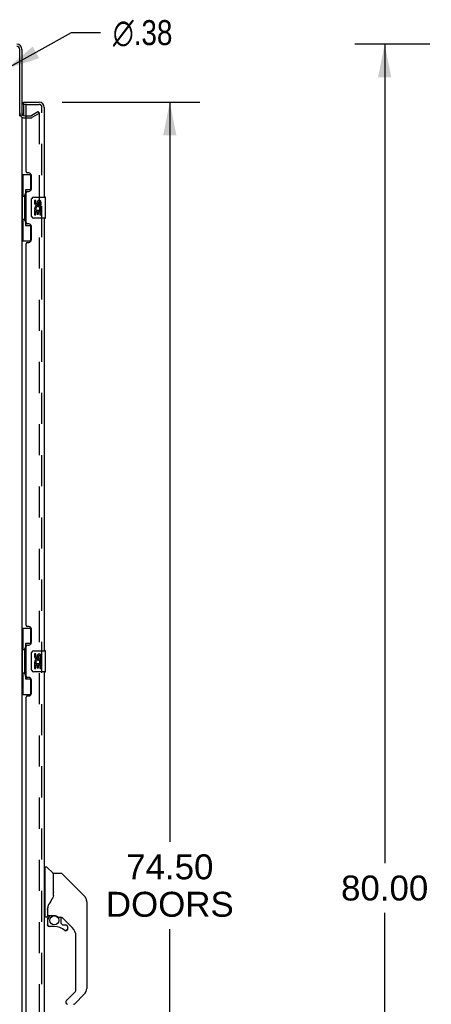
# Model space of a CAD drawing. Header units: inches. Extents: x 0 to 268, y 0 to 174.
# Tile 9 of 88: x 34 to 53, y 83 to 130. Entities that reach past the tile are written whole.
import ezdxf

# ---------------------------------------------------------------- set-up
doc = ezdxf.new("R2010")
doc.units = ezdxf.units.IN
doc.header["$LTSCALE"] = 14.749625
doc.header["$MEASUREMENT"] = 0
doc.linetypes.add('HIDDEN', pattern=[0.2, 0.1, -0.1])
doc.layers.get('0').update_dxf_attribs({"linetype": 'CONTINUOUS'})
for name, color, linetype in [('DEFAULT_2', 8, 'HIDDEN'), ('DIMENSIONS', 7, 'CONTINUOUS'), ('LEFTHAND_DOOR_ASSEMBLY', 7, 'CONTINUOUS'), ('RIGHTHAND_DOOR_ASSEMBLY', 7, 'CONTINUOUS')]:
    doc.layers.add(name, color=color, linetype=linetype)
doc.styles.get("Standard").update_dxf_attribs({"font": 'arial.ttf'})
doc.styles.add('TEXTSTYLE_1', font='gdt', dxfattribs={"width": 0.8})
doc.dimstyles.new('DIMSTYLE_1', dxfattribs={"dimtxt": 1.183125, "dimasz": 1.5775, "dimexe": 0.09, "dimexo": 0.07, "dimgap": 0.0375, "dimtad": 0, "dimtih": 1, "dimtoh": 1, "dimzin": 4, "dimdsep": 46, "dimtxsty": 'Standard', "dimblk": '_FILLED', "dimblk1": '_FILLED', "dimblk2": '_FILLED', "dimcen": 0.09, "dimadec": 3, "dimazin": 1, "dimtfac": 1, "dimtdec": 3, "dimtofl": 0, "dimtmove": 0, "dimatfit": 3, "dimldrblk": '_FILLED', "dimfxl": 0, "dimtolj": 1, "dimtzin": 4, "dimarcsym": 0})
doc.dimstyles.new('DIMSTYLE_2', dxfattribs={"dimtxt": 1.183125, "dimasz": 1.5775, "dimexe": 0.09, "dimexo": 0.07, "dimgap": 0.09, "dimtad": 0, "dimtih": 1, "dimtoh": 1, "dimzin": 4, "dimdsep": 46, "dimtxsty": 'Standard', "dimblk": '_FILLED', "dimblk1": '_FILLED', "dimblk2": '_FILLED', "dimcen": 0.09, "dimadec": 3, "dimazin": 1, "dimtfac": 1, "dimtdec": 3, "dimtofl": 0, "dimtmove": 0, "dimatfit": 1, "dimldrblk": '_FILLED', "dimfxl": 0, "dimtolj": 1, "dimtzin": 4, "dimarcsym": 0})

# ---------------------------------------------------------------- blocks, each defined once
blk = doc.blocks.new('_FILLED')
at = {"color": 0, "linetype": 'ByBlock'}
blk.add_solid([(0, 0), (-1, 0.2), (-1, -0.2)], dxfattribs=at)
blk = doc.blocks.new('*D9')
at = {"layer": 'DIMENSIONS', "color": 2, "linetype": 'Continuous'}
for p, q in [((35.74, 125.657), (42.257, 125.657)), ((40.838, 125.657), (40.838, 90.594)), ((40.838, 51.157), (40.838, 86.453)), ((35.74, 51.157), (42.257, 51.157))]:
    blk.add_line(p, q, dxfattribs=at)
at = {"layer": 'DIMENSIONS', "color": 2, "linetype": 'Continuous', "xscale": 1.5775, "yscale": 1.5775, "zscale": 1.5775}
for p, rotation in [((40.838, 125.657), 90), ((40.838, 51.157), 270)]:
    blk.add_blockref('_FILLED', p, dxfattribs=dict(at, rotation=rotation))
at = {"layer": 'DIMENSIONS', "color": 2, "linetype": 'Continuous', "insert": (40.838, 90.003), "char_height": 1.1831, "width": 6.05197, "attachment_point": 2, "line_spacing_factor": 0.9}
blk.add_mtext('74.50\\PDOORS', dxfattribs=at)
blk = doc.blocks.new('*D18')
at = {"layer": 'DIMENSIONS', "color": 2, "linetype": 'Continuous'}
for p, q in [((53.166, 128.407), (49.605, 128.407)), ((51.025, 128.407), (51.025, 89.59)), ((51.025, 48.407), (51.025, 87.224)), ((53.166, 48.407), (49.605, 48.407))]:
    blk.add_line(p, q, dxfattribs=at)
at = {"layer": 'DIMENSIONS', "color": 2, "linetype": 'Continuous', "xscale": 1.5775, "yscale": 1.5775, "zscale": 1.5775}
for p, rotation in [((51.025, 128.407), 90), ((51.025, 48.407), 270)]:
    blk.add_blockref('_FILLED', p, dxfattribs=dict(at, rotation=rotation))
at = {"layer": 'DIMENSIONS', "color": 2, "linetype": 'Continuous', "insert": (51.025, 88.999), "char_height": 1.1831, "width": 4.13434, "attachment_point": 2, "line_spacing_factor": 0.9}
blk.add_mtext('80.00', dxfattribs=at)
blk = doc.blocks.new('*D19')
at = {"layer": 'DIMENSIONS', "color": 2, "linetype": 'Continuous'}
for p, q in [((33.113, 127.249), (36.171, 128.954)), ((36.171, 128.954), (37.551, 128.954))]:
    blk.add_line(p, q, dxfattribs=at)
at = {"layer": 'DIMENSIONS', "color": 2, "linetype": 'Continuous', "xscale": 1.5775, "yscale": 1.5775, "zscale": 1.5775, "rotation": 209.1540166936}
blk.add_blockref('_FILLED', (33.113, 127.249), dxfattribs=at)
at = {"layer": 'DIMENSIONS', "color": 2, "linetype": 'Continuous', "insert": (38.143, 129.546), "char_height": 1.18312, "width": 3.87338, "attachment_point": 1, "line_spacing_factor": 0.9, "style": 'TEXTSTYLE_1'}
blk.add_mtext('{\\fgdt;n}\\fArial;.38', dxfattribs=at)

msp = doc.modelspace()

# ---------------------------------------------------------------- linework, layer by layer
at = {"color": 3, "linetype": 'Continuous'}
for p, q in [((33.72, 125), (33.72, 128.161)), ((33.824, 128.161), (33.824, 125.011)), ((33.824, 124.959), (33.824, 51.855)), ((33.967, 125.011), (34.028, 125.011))]:
    msp.add_line(p, q, dxfattribs=at)
for centre, radius, start, end in [((33.578, 128.161), 0.246, 0, 90), ((33.578, 128.161), 0.142, 0, 90), ((33.967, 125.154), 0.142, 180, 270)]:
    msp.add_arc(centre, radius, start, end, dxfattribs=at)
at = {"layer": 'DEFAULT_2', "color": 8, "linetype": 'HIDDEN'}
for p, q in [((34.245, 125.016), (34.585, 125.212)), ((34.637, 125.122), (34.297, 124.926)), ((34.585, 125.212), (34.637, 125.122)), ((34.637, 125.142), (34.637, 51.673)), ((33.967, 124.907), (34.229, 124.907)), ((34.028, 125.011), (34.229, 125.011))]:
    msp.add_line(p, q, dxfattribs=at)
for points in [[(34.62, 125.162), (34.619, 125.162), (34.617, 125.161), (34.615, 125.161), (34.614, 125.16), (34.612, 125.159)], [(34.623, 125.161), (34.621, 125.162), (34.62, 125.162)], [(34.623, 125.161), (34.625, 125.161), (34.627, 125.16), (34.629, 125.159), (34.63, 125.157), (34.632, 125.156), (34.633, 125.154), (34.634, 125.152), (34.635, 125.15), (34.636, 125.148), (34.636, 125.146), (34.637, 125.144), (34.637, 125.142)]]:
    msp.add_lwpolyline(points, dxfattribs=at)
for centre, radius, start, end in [((33.967, 125.154), 0.246, 180, 270), ((34.229, 125.044), 0.033, 270, 300), ((34.229, 125.044), 0.137, 270, 300)]:
    msp.add_arc(centre, radius, start, end, dxfattribs=at)
at = {"layer": 'LEFTHAND_DOOR_ASSEMBLY', "color": 7, "linetype": 'Continuous'}
for p, q in [((33.903, 125.553), (33.903, 125.657)), ((34.048, 125.553), (33.903, 125.553)), ((33.903, 125.533), (33.903, 125.026)), ((33.824, 122.232), (34.265, 122.232)), ((33.863, 122.232), (33.863, 121.207)), ((34.228, 122.232), (34.228, 121.452)), ((34.001, 121.497), (34.001, 119.817)), ((34.228, 121.497), (34.001, 121.497)), ((33.842, 121.207), (33.842, 120.107)), ((33.842, 121.207), (33.964, 121.207)), ((33.964, 121.237), (33.964, 121.258)), ((33.964, 120.107), (33.964, 121.207)), ((34.287, 120.257), (34.287, 121.057)), ((34.387, 121.157), (34.927, 121.157)), ((34.425, 121.003), (34.425, 120.867)), ((34.488, 121.003), (34.425, 121.003)), ((34.488, 120.867), (34.488, 121.003)), ((34.553, 120.929), (34.553, 120.86)), ((34.614, 120.867), (34.614, 120.909)), ((34.676, 120.909), (34.676, 120.772)), ((34.739, 120.772), (34.739, 120.909)), ((34.942, 120.172), (34.942, 121.142)), ((34.425, 120.542), (34.425, 120.311)), ((34.443, 120.542), (34.425, 120.542)), ((34.478, 120.542), (34.505, 120.561)), ((34.478, 120.542), (34.739, 120.542)), ((34.488, 120.311), (34.488, 120.479)), ((34.488, 120.479), (34.553, 120.479)), ((34.553, 120.479), (34.553, 120.343)), ((34.614, 120.343), (34.614, 120.479)), ((34.614, 120.479), (34.676, 120.479)), ((34.669, 120.578), (34.726, 120.553)), ((34.676, 120.772), (34.739, 120.772)), ((34.676, 120.479), (34.676, 120.311)), ((34.739, 120.311), (34.739, 120.542)), ((33.842, 120.107), (33.964, 120.107)), ((33.863, 120.107), (33.863, 119.082)), ((33.964, 120.056), (33.964, 120.077)), ((34.927, 120.157), (34.387, 120.157)), ((34.425, 120.311), (34.488, 120.311)), ((34.553, 120.343), (34.614, 120.343)), ((34.676, 120.311), (34.739, 120.311)), ((34.001, 119.817), (34.228, 119.817)), ((34.228, 119.862), (34.228, 119.082)), ((33.824, 119.082), (34.265, 119.082)), ((33.824, 100.732), (34.265, 100.732)), ((33.863, 100.732), (33.863, 99.707)), ((34.228, 100.732), (34.228, 99.952)), ((34.001, 99.997), (34.001, 98.317)), ((34.228, 99.997), (34.001, 99.997)), ((33.842, 99.707), (33.842, 98.607)), ((33.842, 99.707), (33.964, 99.707)), ((33.964, 99.737), (33.964, 99.758)), ((33.964, 98.607), (33.964, 99.707)), ((34.287, 98.757), (34.287, 99.557)), ((34.387, 99.657), (34.927, 99.657)), ((34.425, 99.503), (34.425, 99.367)), ((34.488, 99.503), (34.425, 99.503)), ((34.488, 99.367), (34.488, 99.503)), ((34.553, 99.429), (34.553, 99.36)), ((34.942, 98.672), (34.942, 99.642)), ((34.443, 99.042), (34.425, 99.042)), ((34.425, 99.042), (34.425, 98.811)), ((34.478, 99.042), (34.505, 99.061)), ((34.478, 99.042), (34.739, 99.042)), ((34.488, 98.979), (34.553, 98.979)), ((34.488, 98.811), (34.488, 98.979)), ((34.553, 98.979), (34.553, 98.843)), ((34.614, 99.367), (34.614, 99.409)), ((34.614, 98.979), (34.676, 98.979)), ((34.614, 98.843), (34.614, 98.979)), ((34.669, 99.078), (34.726, 99.053)), ((34.676, 99.409), (34.676, 99.272)), ((34.676, 99.272), (34.739, 99.272)), ((34.676, 98.979), (34.676, 98.811)), ((34.739, 99.272), (34.739, 99.409)), ((34.739, 98.811), (34.739, 99.042)), ((33.842, 98.607), (33.964, 98.607)), ((33.863, 98.607), (33.863, 97.582)), ((33.964, 98.556), (33.964, 98.577)), ((34.927, 98.657), (34.387, 98.657)), ((34.425, 98.811), (34.488, 98.811)), ((34.553, 98.843), (34.614, 98.843)), ((34.676, 98.811), (34.739, 98.811)), ((34.001, 98.317), (34.228, 98.317)), ((34.228, 98.362), (34.228, 97.582)), ((33.824, 97.582), (34.265, 97.582)), ((34.922, 89.352), (34.882, 89.352)), ((34.922, 87.037), (34.922, 89.403)), ((34.93, 89.411), (34.984, 89.411)), ((35.307, 89.105), (35.012, 89.4)), ((35.315, 89.084), (35.315, 88.032)), ((35.323, 88.044), (35.323, 89.088)), ((35.684, 89.096), (35.331, 89.096)), ((35.74, 89.073), (36.783, 88.03)), ((36.477, 88.336), (36.477, 88.336)), ((36.783, 88.03), (36.518, 88.295)), ((35.323, 88.053), (35.302, 87.995)), ((36.85, 87.941), (36.85, 87.94)), ((36.898, 87.752), (36.898, 83.649)), ((35.04, 87.478), (35.04, 87.47)), ((35.04, 87.47), (35.04, 87.069)), ((35.04, 87.392), (35.041, 87.399)), ((35.04, 87.386), (35.04, 87.392)), ((35.041, 87.399), (35.042, 87.406)), ((35.042, 87.406), (35.043, 87.412)), ((35.043, 87.412), (35.044, 87.419)), ((35.049, 87.5), (35.048, 87.476)), ((35.048, 87.12), (35.048, 87.476)), ((34.922, 87.088), (34.882, 87.088)), ((35, 87.029), (34.93, 87.029)), ((35.044, 86.896), (35.044, 86.659)), ((35.046, 86.896), (35.055, 86.896)), ((35.067, 87.101), (35.363, 87.101)), ((35.167, 87.101), (35.101, 87.035)), ((35.107, 87.03), (35.105, 87.032)), ((35.109, 87.027), (35.107, 87.03)), ((35.559, 87.029), (35.635, 87.029)), ((35.674, 87.025), (35.674, 86.742)), ((36.213, 86.533), (35.718, 87.028)), ((35.055, 86.659), (35.046, 86.659)), ((35.359, 86.58), (35.123, 86.58)), ((35.677, 86.734), (35.749, 86.662)), ((35.757, 86.659), (35.91, 86.659)), ((35.918, 86.384), (35.91, 86.384)), ((35.987, 86.461), (35.978, 86.461)), ((35.987, 86.461), (35.986, 86.452)), ((35.989, 86.58), (35.989, 86.461)), ((36.386, 83.563), (36.386, 86.115)), ((35.932, 83.076), (36.363, 83.508)), ((36.783, 83.371), (36.331, 82.918)), ((35.914, 83.034), (35.914, 82.974))]:
    msp.add_line(p, q, dxfattribs=at)
at = {"layer": 'LEFTHAND_DOOR_ASSEMBLY', "color": 3, "linetype": 'Continuous'}
for p, q in [((33.903, 125.657), (34.636, 125.657)), ((34.028, 122.365), (34.028, 125.533)), ((34.882, 125.411), (34.882, 121.157)), ((34.148, 122.305), (34.088, 122.305)), ((34.278, 121.555), (34.278, 122.175)), ((34.028, 119.95), (34.028, 121.365)), ((34.088, 121.425), (34.148, 121.425)), ((34.882, 120.157), (34.882, 99.657)), ((34.148, 119.89), (34.088, 119.89)), ((34.278, 119.14), (34.278, 119.76)), ((34.028, 100.865), (34.028, 118.95)), ((34.088, 119.01), (34.148, 119.01)), ((34.148, 100.805), (34.088, 100.805)), ((34.278, 100.055), (34.278, 100.675)), ((34.088, 99.925), (34.148, 99.925)), ((34.028, 98.45), (34.028, 99.865)), ((34.882, 98.657), (34.882, 78.157)), ((34.148, 98.39), (34.088, 98.39)), ((34.278, 97.64), (34.278, 98.26)), ((34.028, 79.365), (34.028, 97.45)), ((34.088, 97.51), (34.148, 97.51))]:
    msp.add_line(p, q, dxfattribs=at)
at = {"layer": 'LEFTHAND_DOOR_ASSEMBLY', "color": 8, "linetype": 'HIDDEN'}
for p, q in [((34.048, 125.553), (34.636, 125.553)), ((34.778, 51.404), (34.778, 125.411))]:
    msp.add_line(p, q, dxfattribs=at)
at = {"layer": 'LEFTHAND_DOOR_ASSEMBLY', "color": 7, "linetype": 'Continuous'}
for points in [[(34.001, 121.473), (34.002, 121.47), (34.002, 121.466), (34.003, 121.462), (34.004, 121.458), (34.006, 121.453), (34.008, 121.448), (34.01, 121.443), (34.013, 121.437), (34.017, 121.43), (34.021, 121.423), (34.025, 121.416), (34.03, 121.408), (34.035, 121.4), (34.037, 121.396)], [(34.287, 121.057), (34.288, 121.063), (34.288, 121.07), (34.289, 121.076), (34.29, 121.082), (34.292, 121.088), (34.294, 121.093)], [(34.294, 120.221), (34.292, 120.227), (34.29, 120.233), (34.289, 120.239), (34.288, 120.245), (34.288, 120.251), (34.287, 120.257)], [(34.037, 119.918), (34.035, 119.915), (34.03, 119.906), (34.025, 119.898), (34.021, 119.891), (34.017, 119.884), (34.013, 119.878), (34.01, 119.872), (34.008, 119.866), (34.006, 119.861), (34.004, 119.856), (34.003, 119.852), (34.002, 119.848), (34.002, 119.844), (34.001, 119.841)], [(34.001, 99.973), (34.002, 99.97), (34.002, 99.966), (34.003, 99.962), (34.004, 99.958), (34.006, 99.953), (34.008, 99.948), (34.01, 99.943), (34.013, 99.937), (34.017, 99.93), (34.021, 99.923), (34.025, 99.916), (34.03, 99.908), (34.035, 99.9), (34.037, 99.896)], [(34.287, 99.557), (34.288, 99.563), (34.288, 99.57), (34.289, 99.576), (34.29, 99.582), (34.292, 99.588), (34.294, 99.593)], [(34.294, 98.721), (34.292, 98.727), (34.29, 98.733), (34.289, 98.739), (34.288, 98.745), (34.288, 98.751), (34.287, 98.757)], [(34.037, 98.418), (34.035, 98.415), (34.03, 98.406), (34.025, 98.398), (34.021, 98.391), (34.017, 98.384), (34.013, 98.378), (34.01, 98.372), (34.008, 98.366), (34.006, 98.361), (34.004, 98.356), (34.003, 98.352), (34.002, 98.348), (34.002, 98.344), (34.001, 98.341)], [(35.74, 89.073), (35.732, 89.08), (35.724, 89.086), (35.715, 89.09), (35.705, 89.093), (35.695, 89.095), (35.684, 89.096)], [(35.315, 88.22), (35.317, 88.22), (35.32, 88.218), (35.322, 88.217), (35.323, 88.216), (35.323, 88.214), (35.323, 88.213)], [(35.302, 87.995), (35.272, 87.927), (35.235, 87.856), (35.193, 87.785), (35.146, 87.712), (35.101, 87.646)], [(36.89, 87.829), (36.883, 87.859), (36.869, 87.899), (36.852, 87.937), (36.83, 87.974), (36.804, 88.007), (36.783, 88.03)], [(35.044, 87.419), (35.045, 87.422), (35.046, 87.426), (35.047, 87.43), (35.048, 87.431)], [(35.101, 87.646), (35.09, 87.63), (35.075, 87.601), (35.063, 87.569), (35.054, 87.535), (35.049, 87.5)], [(35.046, 86.896), (35.047, 86.911), (35.048, 86.927), (35.051, 86.942), (35.056, 86.956), (35.061, 86.971), (35.067, 86.984), (35.075, 86.998), (35.083, 87.011), (35.093, 87.023), (35.103, 87.034)], [(35.109, 87.027), (35.099, 87.017), (35.09, 87.005), (35.082, 86.993), (35.075, 86.98), (35.069, 86.967), (35.064, 86.954), (35.06, 86.939), (35.057, 86.925), (35.056, 86.911), (35.055, 86.896)], [(35.105, 87.032), (35.104, 87.033), (35.104, 87.033), (35.103, 87.034), (35.103, 87.034)], [(35.363, 87.101), (35.366, 87.101), (35.38, 87.1), (35.393, 87.099), (35.406, 87.097), (35.418, 87.094), (35.43, 87.091), (35.442, 87.088), (35.452, 87.084), (35.462, 87.08), (35.472, 87.076), (35.48, 87.072), (35.488, 87.068), (35.496, 87.064), (35.502, 87.06), (35.509, 87.057), (35.514, 87.053), (35.519, 87.05), (35.524, 87.047), (35.532, 87.041)], [(35.532, 87.041), (35.535, 87.039), (35.539, 87.037), (35.542, 87.035), (35.544, 87.034), (35.547, 87.032), (35.55, 87.031), (35.554, 87.03), (35.558, 87.029)], [(35.123, 86.582), (35.114, 86.582), (35.105, 86.584), (35.097, 86.586), (35.089, 86.59), (35.082, 86.594), (35.075, 86.599), (35.068, 86.604), (35.063, 86.611), (35.058, 86.618), (35.054, 86.625), (35.05, 86.633), (35.048, 86.641), (35.046, 86.65), (35.046, 86.659)], [(35.055, 86.659), (35.055, 86.651), (35.057, 86.643), (35.059, 86.636), (35.062, 86.629), (35.065, 86.622), (35.07, 86.616), (35.075, 86.611), (35.08, 86.606), (35.087, 86.601), (35.093, 86.598), (35.1, 86.595), (35.108, 86.593), (35.115, 86.591), (35.123, 86.591)], [(35.123, 86.582), (35.123, 86.582), (35.123, 86.583), (35.123, 86.583), (35.123, 86.585), (35.123, 86.586), (35.123, 86.587), (35.123, 86.591)], [(35.91, 86.384), (35.901, 86.384), (35.892, 86.386), (35.884, 86.388), (35.876, 86.392), (35.868, 86.396), (35.861, 86.401)], [(35.867, 86.408), (35.873, 86.404), (35.88, 86.4), (35.887, 86.397), (35.894, 86.394), (35.902, 86.393), (35.909, 86.393), (35.917, 86.393), (35.925, 86.394), (35.932, 86.396), (35.939, 86.399), (35.946, 86.403), (35.952, 86.407), (35.958, 86.412), (35.963, 86.418), (35.967, 86.424), (35.971, 86.431), (35.974, 86.438), (35.976, 86.445), (35.978, 86.453), (35.978, 86.461)], [(35.986, 86.452), (35.985, 86.443), (35.982, 86.435), (35.979, 86.427), (35.975, 86.42), (35.97, 86.413), (35.964, 86.406), (35.958, 86.4), (35.951, 86.396), (35.943, 86.391), (35.935, 86.388), (35.927, 86.386), (35.918, 86.384)], [(35.932, 83.076), (35.931, 83.076), (35.93, 83.075), (35.929, 83.074), (35.929, 83.073), (35.928, 83.072), (35.927, 83.071)]]:
    msp.add_lwpolyline(points, dxfattribs=at)
msp.add_circle((35.359, 86.875), 0.217, dxfattribs=at)
for centre, radius, start, end in [((33.923, 125.533), 0.02, 90, 180), ((34.387, 121.057), 0.1, 90, 158.7946), ((34.645, 120.909), 0.0943, 68.6999, 167.4338), ((34.645, 120.909), 0.0314, 0, 180.0485), ((34.645, 120.909), 0.0943, 0, 68.6704), ((34.927, 121.142), 0.015, 0, 90), ((34.519, 120.867), 0.0943, 180, 360), ((34.579, 120.615), 0.154, 161.4199, 206.1963), ((34.582, 120.615), 0.157, 336.5966, 161.8791), ((34.582, 120.615), 0.157, 205.737, 207.8532), ((34.519, 120.867), 0.0314, 180, 261.2295), ((34.582, 120.615), 0.0943, 336.5966, 215.1122), ((34.519, 120.872), 0.0362, 263.4285, 341.7628), ((34.387, 120.257), 0.1, 201.205, 270), ((34.927, 120.172), 0.015, 270, 360), ((34.387, 99.557), 0.1, 90, 158.7946), ((34.645, 99.409), 0.0943, 68.6999, 167.4338), ((34.645, 99.409), 0.0314, 0, 180.0485), ((34.645, 99.409), 0.0943, 0, 68.6704), ((34.927, 99.642), 0.015, 0, 90), ((34.519, 99.367), 0.0943, 180, 360), ((34.579, 99.115), 0.154, 161.4199, 206.1963), ((34.582, 99.115), 0.157, 336.5966, 161.8791), ((34.582, 99.115), 0.157, 205.737, 207.8532), ((34.519, 99.367), 0.0314, 180, 261.2295), ((34.582, 99.115), 0.0943, 336.5966, 215.1122), ((34.519, 99.372), 0.0362, 263.4285, 341.7628), ((34.387, 98.757), 0.1, 201.205, 270), ((34.927, 98.672), 0.015, 270, 360), ((34.93, 89.403), 0.00787, 90, 180), ((34.984, 89.372), 0.0394, 45, 90), ((35.286, 89.084), 0.0295, 0, 45), ((35.304, 88.914), 0.0197, 306.994, 360), ((35.331, 89.088), 0.00787, 90, 180), ((36.504, 87.752), 0.394, 20.9479, 45), ((36.504, 87.752), 0.394, 0, 11.2904), ((34.93, 87.037), 0.00787, 180, 270), ((35, 87.069), 0.0394, 270, 360), ((35.241, 86.896), 0.197, 135, 180), ((35.067, 87.12), 0.0197, 180, 270), ((35.635, 86.832), 0.197, 50.6498, 90), ((35.123, 86.659), 0.0787, 180, 270), ((35.359, 85.792), 0.787, 50.4788, 90), ((35.685, 86.742), 0.0118, 180, 225), ((35.757, 86.67), 0.0118, 225, 270), ((35.91, 86.461), 0.0787, 230.4788, 360), ((35.91, 86.58), 0.0787, 0, 90), ((35.796, 86.115), 0.591, 0, 45), ((36.308, 83.563), 0.0787, 315, 360), ((36.504, 83.649), 0.394, 315, 360), ((35.973, 83.034), 0.0591, 141.1326, 180), ((35.993, 82.974), 0.0787, 180, 270), ((36.275, 82.974), 0.0787, 270, 315)]:
    msp.add_arc(centre, radius, start, end, dxfattribs=at)
at = {"layer": 'LEFTHAND_DOOR_ASSEMBLY', "color": 3, "linetype": 'Continuous'}
for centre, radius, start, end in [((34.048, 125.533), 0.02, 90, 180), ((34.636, 125.411), 0.246, 0, 90), ((34.088, 122.365), 0.06, 180, 270), ((34.148, 122.175), 0.13, 0, 90), ((34.088, 121.365), 0.06, 90, 180), ((34.148, 121.555), 0.13, 270, 360), ((34.088, 119.95), 0.06, 180, 270), ((34.148, 119.76), 0.13, 0, 90), ((34.148, 119.14), 0.13, 270, 360), ((34.088, 118.95), 0.06, 90, 180), ((34.088, 100.865), 0.06, 180, 270), ((34.148, 100.675), 0.13, 0, 90), ((34.088, 99.865), 0.06, 90, 180), ((34.148, 100.055), 0.13, 270, 360), ((34.088, 98.45), 0.06, 180, 270), ((34.148, 98.26), 0.13, 0, 90), ((34.148, 97.64), 0.13, 270, 360), ((34.088, 97.45), 0.06, 90, 180)]:
    msp.add_arc(centre, radius, start, end, dxfattribs=at)
at = {"layer": 'LEFTHAND_DOOR_ASSEMBLY', "color": 8, "linetype": 'HIDDEN'}
msp.add_arc((34.636, 125.411), 0.142, 0, 90, dxfattribs=at)
at = {"layer": 'LEFTHAND_DOOR_ASSEMBLY', "color": 7, "linetype": 'Continuous'}
for centre, start_param, end_param in [((34.068, 121.248), 0.699287, 1.51401), ((34.068, 121.248), -4.655602, -3.84088), ((34.068, 120.067), 0.699287, 1.51401), ((34.068, 120.067), -4.655602, -3.84088), ((34.068, 99.748), 0.699287, 1.51401), ((34.068, 99.748), -4.655602, -3.84088), ((34.068, 98.567), 0.699287, 1.51401), ((34.068, 98.567), -4.655602, -3.84088)]:
    msp.add_ellipse(centre, major_axis=(0, 0.18), ratio=0.579493, start_param=start_param, end_param=end_param, dxfattribs=at)
at = {"layer": 'RIGHTHAND_DOOR_ASSEMBLY', "color": 8, "linetype": 'HIDDEN'}
for p, q in [((34.048, 125.553), (34.636, 125.553)), ((34.778, 51.404), (34.778, 125.411))]:
    msp.add_line(p, q, dxfattribs=at)
msp.add_arc((34.636, 125.411), 0.142, 0, 90, dxfattribs=at)
at = {"layer": 'RIGHTHAND_DOOR_ASSEMBLY', "color": 7, "linetype": 'Continuous'}
for centre, radius, start, end in [((36.504, 87.752), 0.394, 20.9479, 45), ((36.504, 87.752), 0.394, 6.1414, 8.064), ((36.504, 83.649), 0.394, 315, 360), ((35.993, 82.974), 0.0787, 188.982, 270), ((36.275, 82.974), 0.0787, 270, 315)]:
    msp.add_arc(centre, radius, start, end, dxfattribs=at)

# ---------------------------------------------------------------- dimensions: what is measured, and where the dimension line sits
at = {"layer": 'DIMENSIONS', "color": 2, "linetype": 'Continuous'}
dim = msp.add_diameter_dim_2p(p1=(33.1131, 127.2485), p2=(32.7856, 127.0658), text='%%c<>', dimstyle='DIMSTYLE_2', override={"dimpost": '<>'}, dxfattribs=at)
dim.commit()
dim.dimension.update_dxf_attribs({"geometry": '*D19', "text_midpoint": (40.0794, 128.9542), "dimtype": 163})
dim = msp.add_linear_dim(base=(51.025, 48.407), p1=(53.236, 128.407), p2=(53.236, 48.407), angle=270, dimstyle='DIMSTYLE_1', dxfattribs=at)
dim.commit()
dim.dimension.update_dxf_attribs({"geometry": '*D18', "text_midpoint": (51.018, 88.401), "dimtype": 160})
dim = msp.add_linear_dim(base=(40.838, 51.157), p1=(35.67, 125.657), p2=(35.67, 51.157), angle=270, text='<>\\PDOORS', dimstyle='DIMSTYLE_1', dxfattribs=at)
dim.commit()
dim.dimension.update_dxf_attribs({"geometry": '*D9', "text_midpoint": (40.838, 88.524), "dimtype": 160})

doc.saveas('drawing.dxf')
